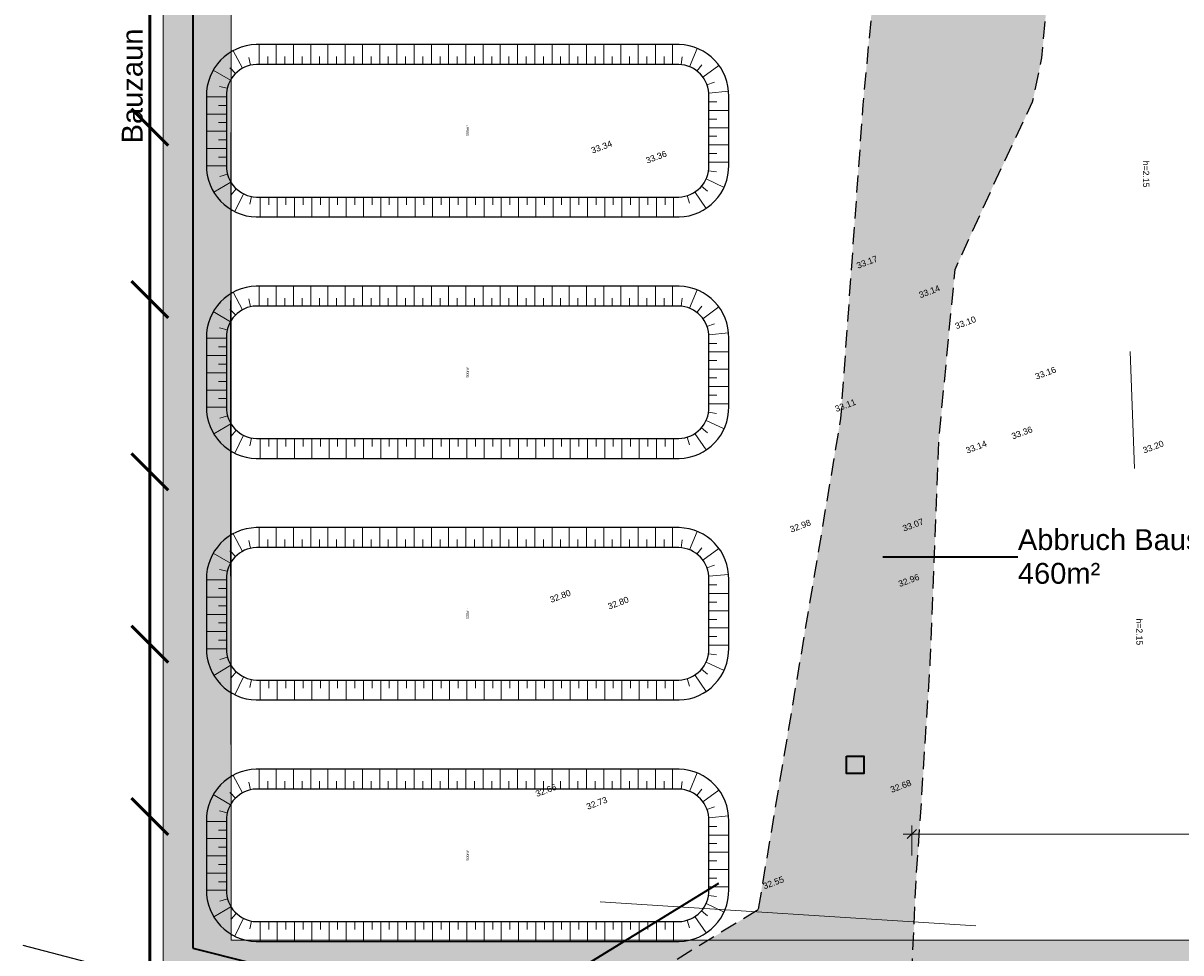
# Model space of a CAD drawing. Header units: metres. Extents: x -5203299 to 2078834, y 245743 to 5816291.
# Tile 64 of 256: x 366313 to 366380, y 5814097 to 5814150. Entities that reach past the tile are written whole.
import ezdxf

# ---------------------------------------------------------------- set-up
doc = ezdxf.new("R2010")
doc.units = ezdxf.units.M
doc.header["$LTSCALE"] = 0.5
doc.header["$PDMODE"] = 1
doc.header["$PDSIZE"] = -2
doc.linetypes.add('9201', pattern=[3, 2, -1])
doc.linetypes.add('Linienart-Gestrichelt mit Abstand', pattern=[6, 4, -2])
doc.layers.get('0').update_dxf_attribs({"lineweight": 25})
for name, color, linetype, lineweight, true_color in [('01_CS-570-Pflanzung_Kunstrasen', 1, 'Continuous', 9, 0xff0000), ('0_Schulgrundstuecksflaeche', 1, 'Continuous', 25, 0xff0000), ('30 -34 Innenwände- 4 Türen_Fenster', 7, 'Continuous', 15, 0x9955ff), ('30 -35 Decken- 1 Konstruktion-Träger- Stahlbeton', 7, 'Continuous', 13, 0x33aa00), ('70 -76 Bemaßung- 2 Allgemein', 7, 'Continuous', 5, 0x6666cc), ('99.04_Ausf Ketziner Str-S-Beschriftung-Straßenbegrenzungslinie', 4, 'Continuous', 25, 0x00ffff)]:
    doc.layers.add(name, color=color, linetype=linetype, lineweight=lineweight, true_color=true_color)
for name, color, linetype, lineweight in [('30 -39 Baustelle- Fläche', 7, 'Continuous', 15), ('99.02_Vermesserplan-Höhe EIF', 7, 'Continuous', 18), ('99.02_Vermesserplan-Höhe SWP', 7, 'Continuous', 18), ('99.02_Vermesserplan-Höhenpunkt Böschung', 7, 'Continuous', 18), ('99.02_Vermesserplan-Linie Tor', 7, 'Continuous', 18), ('99.02_Vermesserplan-Linie Zaun', 7, 'Continuous', 18), ('Bemaßung', 7, 'Continuous', 5), ('CS_Baustelleneinrichtung-Erdmieten', 7, 'Continuous', 9), ('Keine', 7, 'Continuous', 9), ('LA-Sport-marks', 255, 'Continuous', 100)]:
    doc.layers.add(name, color=color, linetype=linetype, lineweight=lineweight)
doc.styles.add('Arial', font='arial.ttf')
doc.dimstyles.new('k+k 1_50', dxfattribs={"dimtxt": 0.906198, "dimasz": 0.5302, "dimexe": 0.5, "dimexo": 1.5, "dimgap": 0.1, "dimtad": 1, "dimdec": 3, "dimtxsty": 'Arial', "dimblk": 'VW_SLASH', "dimblk1": 'VW_SLASH', "dimblk2": 'VW_SLASH', "dimcen": 0, "dimdle": 0.5, "dimadec": 3, "dimazin": 0, "dimtfac": 0.75, "dimtdec": 3, "dimtix": 1, "dimtmove": 0, "dimatfit": 0, "dimldrblk": 'VW_SLASH-1', "dimfxl": 1.25, "dimfxlon": 1, "dimfrac": 2, "dimtolj": 1, "dimarcsym": 0})

# ---------------------------------------------------------------- blocks, each defined once
blk = doc.blocks.new('Gruppe-64')
at = {"layer": 'LA-Sport-marks', "color": 255, "lineweight": 35}
for p, q in [((366369.893, 5814155.348), (366369.893, 5814097.348)), ((366339.393, 5814144.098), (366324.893, 5814144.098)), ((366324.893, 5814144.098), (366324.893, 5814108.598)), ((366339.393, 5814144.098), (366339.393, 5814108.598)), ((366329.693, 5814118.348), (366324.893, 5814118.348)), ((366339.393, 5814108.598), (366324.893, 5814108.598))]:
    blk.add_line(p, q, dxfattribs=at)
at = {"layer": 'LA-Sport-marks', "color": 255, "lineweight": 35, "flags": 128}
blk.add_lwpolyline([(366324.893, 5814118.348), (366324.893, 5814134.348), (366329.693, 5814134.348), (366329.693, 5814118.348)], dxfattribs=at)
blk.add_lwpolyline([(366369.893, 5814118.287, -0.414214), (366361.833, 5814126.348, -0.414214), (366369.893, 5814134.408, -0.414214), (366377.954, 5814126.348, -0.414214)], format="xyb", close=True, dxfattribs=at)
at = {"layer": 'LA-Sport-marks', "color": 255, "lineweight": 35}
blk.add_arc((366334.523, 5814126.348), 7.955, 307.74818, 52.25179, dxfattribs=at)
blk = doc.blocks.new('_25-01-10_187 KRA_CS_LP4_Außenanlagenplan (3D)')
at = {"layer": '01_CS-570-Pflanzung_Kunstrasen', "linetype": 'Continuous', "lineweight": 0}
blk.add_hatch(color=1, dxfattribs=at).paths.add_polyline_path([(366320.943, 5814095.398), (366418.843, 5814095.398), (366418.843, 5814157.298), (366320.943, 5814157.298)])
at = {"layer": '01_CS-570-Pflanzung_Kunstrasen', "lineweight": 9, "flags": 128}
blk.add_lwpolyline([(366320.943, 5814095.398), (366418.843, 5814095.398), (366418.843, 5814157.298), (366320.943, 5814157.298)], close=True, dxfattribs=at)
at = {"layer": 'LA-Sport-marks'}
blk.add_blockref('Gruppe-64', (0, 0), dxfattribs=at)
at = {"color": 255, "lineweight": 9}
blk.add_wipeout([(366324.893, 5814155.228), (366414.893, 5814155.228), (366414.893, 5814097.228), (366324.893, 5814097.228)], dxfattribs=at).dxf.layer = 'LA-Sport-marks'
at = {"layer": '0_Schulgrundstuecksflaeche', "lineweight": 9, "flags": 128}
blk.add_lwpolyline([(366598.843, 5814070.999), (366596.911, 5814066.335), (366595.234, 5814062.438), (366593.033, 5814057.519), (366590.86, 5814052.857), (366590.234, 5814051.548), (366588.437, 5814047.868, -0.121867), (366587.816, 5814047.135), (366568.596, 5814033.252, 0.234343), (366561.989, 5814023.827, -0.138275), (366542.762, 5814024.387), (366529.269, 5814028.771), (366494.275, 5814040.201), (366444.38, 5814056.411), (366383.121, 5814077.087), (366343.306, 5814088.967), (366320.947, 5814094.628), (366320.17, 5814095.406), (366320.17, 5814161.505), (366324.404, 5814205.859), (366325.337, 5814205.858), (366395.049, 5814205.858), (366598.78, 5814205.858), (366598.81, 5814142.548)], format="xyb", close=True, dxfattribs=at)
at = {"layer": 'LA-Sport-marks', "lineweight": 9, "flags": 128}
blk.add_lwpolyline([(366324.893, 5814155.228), (366414.893, 5814155.228), (366414.893, 5814097.228), (366324.893, 5814097.228)], close=True, dxfattribs=at)
blk = doc.blocks.new('_23-07-06_Massenplan_TB_Weiterführende Schule (3D)')
at = {"layer": '99.02_Vermesserplan-Höhenpunkt Böschung', "color": 255, "linetype": 'Continuous', "lineweight": 5, "transparency": 33554687}
for p in [(-252.007, -99.595, 32.36), (-226.888, -108.365, 32.538)]:
    blk.add_point(p, dxfattribs=at)
at = {"layer": '99.02_Vermesserplan-Linie Tor', "color": 7, "linetype": 'Continuous', "lineweight": 18}
blk.add_line((-215.739, -74.306), (-215.49, -81.1), dxfattribs=at)
at = {"layer": '99.02_Vermesserplan-Linie Zaun', "color": 7, "linetype": 'Continuous', "lineweight": 18}
blk.add_line((-224.691, -107.63), (-246.487, -106.246), dxfattribs=at)
at = {"layer": '99.04_Ausf Ketziner Str-S-Beschriftung-Straßenbegrenzungslinie', "flags": 128}
blk.add_lwpolyline([(6.088, -133.254, -0.019997), (-4.979, -157.95), (-26.234, -173.302), (-26.234, -173.302, 0.18691), (-31.151, -180.876), (-31.151, -180.876), (-31.15, -180.876), (-31.15, -180.876, -0.084744), (-42.837, -181.796), (-42.837, -181.796), (-42.837, -181.796, -0.056547), (-52.799, -179.74), (-52.799, -179.74), (-172.362, -140.581), (-218.888, -125.343, 0.015174), (-236.818, -120.067), (-243.327, -118.365), (-279.978, -108.779), (-279.981, -108.778)], format="xyb", dxfattribs=at)
at = {"layer": '99.02_Vermesserplan-Höhe EIF', "color": 7, "char_height": 0.36, "attachment_point": 3, "rotation": 270.27328, "line_spacing_factor": 0.251004, "style": 'Arial'}
for insert in [(-214.63, -64.798), (-215.015, -91.356)]:
    blk.add_mtext('h=2.15', dxfattribs=dict(at, insert=insert))
at = {"layer": '99.02_Vermesserplan-Höhe SWP', "color": 7, "char_height": 0.36, "rotation": 20.70021, "line_spacing_factor": 0.251004, "style": 'Arial'}
for s, insert, attachment_point in [('33.34', (-247.003, -62.672), 4), ('33.36', (-243.83, -63.254), 4), ('33.17', (-231.66, -69.179), 1), ('33.14', (-226.798, -70.614), 6), ('33.10', (-224.705, -72.417), 6), ('33.16', (-220.123, -75.172), 3), ('33.11', (-232.919, -77.494), 1), ('33.36', (-222.669, -79.082), 1), ('33.14', (-224.736, -79.686), 2), ('33.20', (-214.986, -80.073), 4), ('33.07', (-227.748, -84.156), 6), ('32.98', (-235.531, -84.489), 1), ('32.96', (-228.056, -87.204), 3), ('32.80', (-249.398, -88.736), 4), ('32.80', (-246.1, -88.957), 1), ('32.66', (-250.293, -99.833), 1), ('32.68', (-228.457, -99.314), 6), ('32.73', (-247.34, -100.573), 1), ('32.55', (-237.028, -105.359), 4)]:
    blk.add_mtext(s, dxfattribs=dict(at, insert=insert, attachment_point=attachment_point))
blk = doc.blocks.new('Gruppe-910')
at = {"layer": '30 -39 Baustelle- Fläche', "color": 171, "linetype": 'Continuous', "lineweight": 35, "true_color": 0x7f7fff, "flags": 128}
for points in [[(-219.136, 50.542), (-265.888, 50.542), (-265.899, 0.032), (-270.134, -44.322), (-270.134, -108.936)], [(-270.134, -108.936), (-253.443, -113.14), (-248.332, -110.524), (-239.609, -105.171)]]:
    blk.add_lwpolyline(points, dxfattribs=at)
blk = doc.blocks.new('Gruppe-911')
at = {"layer": '30 -39 Baustelle- Fläche', "linetype": 'Continuous', "lineweight": 0, "transparency": 33554465}
blk.add_hatch(color=255, dxfattribs=at).paths.add_polyline_path([(-237.332, -106.707), (-243.574, -110.538), (-228.405, -110.538), (-228.183, -105.362), (-227.852, -100.506), (-227.341, -92.379), (-226.818, -79.231), (-225.896, -69.556), (-223.639, -64.604), (-221.397, -59.836), (-220.866, -57.274), (-220.418, -52.475), (-230.543, -52.477), (-231.249, -59.998), (-232.541, -78.209)])
at = {"layer": '30 -39 Baustelle- Fläche', "color": 160, "linetype": '9201', "lineweight": 25, "transparency": 33554508, "flags": 128}
blk.add_lwpolyline([(-237.332, -106.707), (-243.574, -110.538), (-228.405, -110.538), (-228.183, -105.362), (-227.852, -100.506), (-227.341, -92.379), (-226.818, -79.231), (-225.896, -69.556), (-223.639, -64.604), (-221.397, -59.836), (-220.866, -57.274), (-220.418, -52.475), (-230.543, -52.477), (-231.249, -59.998), (-232.541, -78.209)], close=True, dxfattribs=at)
blk = doc.blocks.new('*U1180')
at = {"layer": '30 -39 Baustelle- Fläche', "color": 30, "linetype": 'Continuous', "lineweight": 50, "true_color": 0xff7f00, "transparency": 33554687, "flags": 128}
blk.add_lwpolyline([(-62.405, -177.181), (-63.434, -176.846), (-98.431, -165.444), (-148.321, -149.219), (-208.785, -128.777), (-229.327, -122.649), (-229.146, -120.35), (-217.834, -120.35), (-217.918, -110.538), (-243.574, -110.538), (-247.106, -112.705), (-253.025, -115.735), (-271.856, -111.08), (-272.634, -110.302), (-272.634, -44.203), (-268.286, 0.228), (-267.364, 0.228), (-192.626, 0.228), (-192.626, 16.549), (-14.717, 16.573)], dxfattribs=at)
at = {"layer": 'Keine', "color": 30, "linetype": 'Continuous', "lineweight": 50, "true_color": 0xff7f00, "transparency": 33554687}
for p, q in [((-271.573, -62.354), (-273.694, -60.233)), ((-271.573, -72.354), (-273.694, -70.233)), ((-271.573, -82.354), (-273.694, -80.233)), ((-271.573, -92.354), (-273.694, -90.233)), ((-271.573, -102.354), (-273.694, -100.233))]:
    blk.add_line(p, q, dxfattribs=at)
blk = doc.blocks.new('Gruppe-1031')
at = {"layer": 'Keine', "color": 253, "linetype": 'Continuous', "lineweight": 9, "transparency": 33554585}
for p, q in [((-267.252, -57.882), (-267.8, -56.866)), ((-266.289, -57.661), (-266.289, -56.506)), ((-265.289, -57.661), (-265.289, -56.506)), ((-264.289, -57.661), (-264.289, -56.506)), ((-263.289, -57.661), (-263.289, -56.506)), ((-262.289, -57.661), (-262.289, -56.506)), ((-261.289, -57.661), (-261.289, -56.506)), ((-260.289, -57.661), (-260.289, -56.506)), ((-259.289, -57.661), (-259.289, -56.506)), ((-258.289, -57.661), (-258.289, -56.506)), ((-257.289, -57.661), (-257.289, -56.506)), ((-256.289, -57.661), (-256.289, -56.506)), ((-255.289, -57.661), (-255.289, -56.506)), ((-254.289, -57.661), (-254.289, -56.506)), ((-253.289, -57.661), (-253.289, -56.506)), ((-252.289, -57.661), (-252.289, -56.506)), ((-251.289, -57.661), (-251.289, -56.506)), ((-250.289, -57.661), (-250.289, -56.506)), ((-249.289, -57.661), (-249.289, -56.506)), ((-248.289, -57.661), (-248.289, -56.506)), ((-247.289, -57.661), (-247.289, -56.506)), ((-246.289, -57.661), (-246.289, -56.506)), ((-245.289, -57.661), (-245.289, -56.506)), ((-244.289, -57.661), (-244.289, -56.506)), ((-243.289, -57.661), (-243.289, -56.506)), ((-242.289, -57.661), (-242.289, -56.506)), ((-241.307, -57.793), (-240.861, -56.728)), ((-266.786, -57.705), (-266.878, -57.252)), ((-265.789, -57.661), (-265.789, -57.199)), ((-264.789, -57.661), (-264.789, -57.199)), ((-263.789, -57.661), (-263.789, -57.199)), ((-262.789, -57.661), (-262.789, -57.199)), ((-261.789, -57.661), (-261.789, -57.199)), ((-260.789, -57.661), (-260.789, -57.199)), ((-259.789, -57.661), (-259.789, -57.199)), ((-258.789, -57.661), (-258.789, -57.199)), ((-257.789, -57.661), (-257.789, -57.199)), ((-256.789, -57.661), (-256.789, -57.199)), ((-255.789, -57.661), (-255.789, -57.199)), ((-254.789, -57.661), (-254.789, -57.199)), ((-253.789, -57.661), (-253.789, -57.199)), ((-252.789, -57.661), (-252.789, -57.199)), ((-251.789, -57.661), (-251.789, -57.199)), ((-250.789, -57.661), (-250.789, -57.199)), ((-249.789, -57.661), (-249.789, -57.199)), ((-248.789, -57.661), (-248.789, -57.199)), ((-247.789, -57.661), (-247.789, -57.199)), ((-246.789, -57.661), (-246.789, -57.199)), ((-245.789, -57.661), (-245.789, -57.199)), ((-244.789, -57.661), (-244.789, -57.199)), ((-243.789, -57.661), (-243.789, -57.199)), ((-242.789, -57.661), (-242.789, -57.199)), ((-241.79, -57.671), (-241.743, -57.212)), ((-240.875, -58.042), (-240.599, -57.672)), ((-240.529, -58.401), (-239.6, -57.716)), ((-267.954, -58.576), (-268.946, -57.985)), ((-267.652, -58.18), (-267.979, -57.854)), ((-268.136, -59.04), (-268.584, -58.929)), ((-240.295, -58.84), (-239.86, -58.686)), ((-268.185, -59.536), (-269.34, -59.536)), ((-240.19, -59.328), (-239.04, -59.217)), ((-268.185, -60.036), (-268.647, -60.036)), ((-240.185, -59.827), (-239.724, -59.827)), ((-240.185, -60.327), (-239.031, -60.327)), ((-268.185, -60.536), (-269.34, -60.536)), ((-268.185, -61.036), (-268.647, -61.036)), ((-240.185, -60.827), (-239.724, -60.827)), ((-268.185, -61.536), (-269.34, -61.536)), ((-240.185, -61.327), (-239.031, -61.327)), ((-268.185, -62.036), (-268.647, -62.036)), ((-240.185, -61.827), (-239.724, -61.827)), ((-240.185, -62.327), (-239.031, -62.327)), ((-268.185, -62.536), (-269.34, -62.536)), ((-268.185, -63.036), (-268.647, -63.036)), ((-240.185, -62.827), (-239.724, -62.827)), ((-268.185, -63.536), (-269.34, -63.533)), ((-240.185, -63.327), (-239.031, -63.327)), ((-267.924, -64.488), (-268.916, -65.078)), ((-268.122, -64.03), (-268.564, -64.163)), ((-240.349, -64.304), (-239.304, -64.795)), ((-240.206, -63.826), (-239.749, -63.893)), ((-267.609, -64.873), (-267.92, -65.215)), ((-267.2, -65.158), (-267.697, -66.2)), ((-240.991, -65.053), (-240.346, -66.011)), ((-240.617, -64.724), (-240.259, -65.016)), ((-266.728, -65.319), (-266.82, -65.772)), ((-266.23, -65.351), (-266.23, -66.506)), ((-265.73, -65.352), (-265.73, -65.813)), ((-265.23, -65.352), (-265.23, -66.506)), ((-264.73, -65.352), (-264.73, -65.813)), ((-264.23, -65.352), (-264.23, -66.506)), ((-263.73, -65.352), (-263.73, -65.813)), ((-263.23, -65.352), (-263.23, -66.506)), ((-262.73, -65.352), (-262.73, -65.813)), ((-262.23, -65.352), (-262.23, -66.506)), ((-261.73, -65.352), (-261.73, -65.813)), ((-261.23, -65.352), (-261.23, -66.506)), ((-260.73, -65.352), (-260.73, -65.813)), ((-260.23, -65.352), (-260.23, -66.506)), ((-259.73, -65.352), (-259.73, -65.813)), ((-259.23, -65.352), (-259.23, -66.506)), ((-258.73, -65.352), (-258.73, -65.813)), ((-258.23, -65.352), (-258.23, -66.506)), ((-257.73, -65.352), (-257.73, -65.813)), ((-257.23, -65.352), (-257.23, -66.506)), ((-256.73, -65.352), (-256.73, -65.813)), ((-256.23, -65.352), (-256.23, -66.506)), ((-255.73, -65.352), (-255.73, -65.813)), ((-255.23, -65.352), (-255.23, -66.506)), ((-254.73, -65.352), (-254.73, -65.813)), ((-254.23, -65.352), (-254.23, -66.506)), ((-253.73, -65.352), (-253.73, -65.813)), ((-253.23, -65.352), (-253.23, -66.506)), ((-252.73, -65.352), (-252.73, -65.813)), ((-252.23, -65.352), (-252.23, -66.506)), ((-251.73, -65.352), (-251.73, -65.813)), ((-251.23, -65.352), (-251.23, -66.506)), ((-250.73, -65.352), (-250.73, -65.813)), ((-250.23, -65.352), (-250.23, -66.506)), ((-249.73, -65.352), (-249.73, -65.813)), ((-249.23, -65.352), (-249.23, -66.506)), ((-248.73, -65.352), (-248.73, -65.813)), ((-248.23, -65.352), (-248.23, -66.506)), ((-247.73, -65.352), (-247.73, -65.813)), ((-247.23, -65.352), (-247.23, -66.506)), ((-246.73, -65.352), (-246.73, -65.813)), ((-246.23, -65.352), (-246.23, -66.506)), ((-245.73, -65.352), (-245.73, -65.813)), ((-245.23, -65.352), (-245.23, -66.506)), ((-244.73, -65.352), (-244.73, -65.813)), ((-244.23, -65.352), (-244.23, -66.506)), ((-243.73, -65.352), (-243.73, -65.813)), ((-243.23, -65.352), (-243.23, -66.506)), ((-242.73, -65.352), (-242.73, -65.813)), ((-242.23, -65.352), (-242.23, -66.506)), ((-241.441, -65.268), (-241.305, -65.71))]:
    blk.add_line(p, q, dxfattribs=at)
blk = doc.blocks.new('Gruppe-1032')
at = {"layer": 'CS_Baustelleneinrichtung-Erdmieten', "color": 253, "linetype": 'Continuous', "lineweight": 25, "flags": 128}
for points in [[(-241.918, -66.506, 0.413867), (-239.031, -63.493), (-239.031, -59.52, 0.413867), (-241.918, -56.506), (-266.453, -56.506, 0.413867), (-269.34, -59.52), (-269.34, -63.493, 0.413867), (-266.453, -66.506)], [(-241.932, -65.352, 0.413769), (-240.185, -63.506), (-240.185, -59.506, 0.41377), (-241.932, -57.661), (-266.439, -57.661, 0.413769), (-268.185, -59.506), (-268.185, -63.506, 0.41377), (-266.439, -65.351)]]:
    blk.add_lwpolyline(points, format="xyb", close=True, dxfattribs=at)
at = {"layer": 'Keine', "color": 253, "transparency": 33554585}
blk.add_blockref('Gruppe-1031', (0, 0), dxfattribs=at)
at = {"layer": '70 -76 Bemaßung- 2 Allgemein', "color": 253, "insert": (-254.266, -61.808), "char_height": 0.151, "attachment_point": 1, "rotation": 90, "line_spacing_factor": 0.970891, "style": 'Arial'}
blk.add_mtext('500m³', dxfattribs=at)
blk = doc.blocks.new('Gruppe-1033')
at = {"layer": 'Keine', "color": 253, "linetype": 'Continuous', "lineweight": 9, "transparency": 33554585}
for p, q in [((-266.289, -71.675), (-266.289, -70.521)), ((-265.289, -71.675), (-265.289, -70.521)), ((-264.289, -71.675), (-264.289, -70.521)), ((-263.289, -71.675), (-263.289, -70.521)), ((-262.289, -71.675), (-262.289, -70.521)), ((-261.289, -71.675), (-261.289, -70.521)), ((-260.289, -71.675), (-260.289, -70.521)), ((-259.289, -71.675), (-259.289, -70.521)), ((-258.289, -71.675), (-258.289, -70.521)), ((-257.289, -71.675), (-257.289, -70.521)), ((-256.289, -71.675), (-256.289, -70.521)), ((-255.289, -71.675), (-255.289, -70.521)), ((-254.289, -71.675), (-254.289, -70.521)), ((-253.289, -71.675), (-253.289, -70.521)), ((-252.289, -71.675), (-252.289, -70.521)), ((-251.289, -71.675), (-251.289, -70.521)), ((-250.289, -71.675), (-250.289, -70.521)), ((-249.289, -71.675), (-249.289, -70.521)), ((-248.289, -71.675), (-248.289, -70.521)), ((-247.289, -71.675), (-247.289, -70.521)), ((-246.289, -71.675), (-246.289, -70.521)), ((-245.289, -71.675), (-245.289, -70.521)), ((-244.289, -71.675), (-244.289, -70.521)), ((-243.289, -71.675), (-243.289, -70.521)), ((-242.289, -71.675), (-242.289, -70.521)), ((-267.252, -71.896), (-267.8, -70.88)), ((-265.789, -71.675), (-265.789, -71.213)), ((-264.789, -71.675), (-264.789, -71.213)), ((-263.789, -71.675), (-263.789, -71.213)), ((-262.789, -71.675), (-262.789, -71.213)), ((-261.789, -71.675), (-261.789, -71.213)), ((-260.789, -71.675), (-260.789, -71.213)), ((-259.789, -71.675), (-259.789, -71.213)), ((-258.789, -71.675), (-258.789, -71.213)), ((-257.789, -71.675), (-257.789, -71.213)), ((-256.789, -71.675), (-256.789, -71.213)), ((-255.789, -71.675), (-255.789, -71.213)), ((-254.789, -71.675), (-254.789, -71.213)), ((-253.789, -71.675), (-253.789, -71.213)), ((-252.789, -71.675), (-252.789, -71.213)), ((-251.789, -71.675), (-251.789, -71.213)), ((-250.789, -71.675), (-250.789, -71.213)), ((-249.789, -71.675), (-249.789, -71.214)), ((-248.789, -71.675), (-248.789, -71.214)), ((-247.789, -71.675), (-247.789, -71.214)), ((-246.789, -71.675), (-246.789, -71.214)), ((-245.789, -71.675), (-245.789, -71.214)), ((-244.789, -71.675), (-244.789, -71.214)), ((-243.789, -71.675), (-243.789, -71.214)), ((-242.789, -71.675), (-242.789, -71.214)), ((-241.307, -71.807), (-240.861, -70.742)), ((-267.652, -72.194), (-267.979, -71.869)), ((-266.786, -71.719), (-266.878, -71.267)), ((-241.79, -71.686), (-241.743, -71.226)), ((-240.875, -72.056), (-240.599, -71.686)), ((-240.529, -72.415), (-239.6, -71.73)), ((-267.954, -72.59), (-268.946, -71.999)), ((-268.136, -73.054), (-268.584, -72.943)), ((-240.295, -72.855), (-239.86, -72.7)), ((-268.185, -73.55), (-269.34, -73.55)), ((-240.19, -73.342), (-239.04, -73.232)), ((-240.185, -73.842), (-239.724, -73.842)), ((-268.185, -74.55), (-269.34, -74.55)), ((-268.185, -74.05), (-268.647, -74.05)), ((-240.185, -74.342), (-239.031, -74.342)), ((-268.185, -75.05), (-268.647, -75.05)), ((-240.185, -74.842), (-239.724, -74.842)), ((-268.185, -75.55), (-269.34, -75.55)), ((-240.185, -75.342), (-239.031, -75.342)), ((-240.185, -75.842), (-239.724, -75.842)), ((-268.185, -76.55), (-269.34, -76.55)), ((-268.185, -76.05), (-268.647, -76.05)), ((-240.185, -76.342), (-239.031, -76.342)), ((-268.185, -77.05), (-268.647, -77.05)), ((-240.185, -76.842), (-239.724, -76.842)), ((-268.185, -77.55), (-269.34, -77.548)), ((-240.206, -77.841), (-239.749, -77.907)), ((-240.185, -77.342), (-239.031, -77.342)), ((-267.924, -78.502), (-268.916, -79.093)), ((-268.122, -78.045), (-268.564, -78.177)), ((-240.349, -78.318), (-239.304, -78.809)), ((-267.609, -78.888), (-267.92, -79.229)), ((-267.2, -79.173), (-267.697, -80.215)), ((-240.991, -79.068), (-240.346, -80.026)), ((-240.617, -78.738), (-240.259, -79.03)), ((-266.728, -79.334), (-266.82, -79.786)), ((-266.23, -79.366), (-266.23, -80.521)), ((-265.73, -79.366), (-265.73, -79.828)), ((-265.23, -79.366), (-265.23, -80.521)), ((-264.73, -79.366), (-264.73, -79.828)), ((-264.23, -79.366), (-264.23, -80.521)), ((-263.73, -79.366), (-263.73, -79.828)), ((-263.23, -79.366), (-263.23, -80.521)), ((-262.73, -79.366), (-262.73, -79.828)), ((-262.23, -79.366), (-262.23, -80.521)), ((-261.73, -79.366), (-261.73, -79.828)), ((-261.23, -79.366), (-261.23, -80.521)), ((-260.73, -79.366), (-260.73, -79.828)), ((-260.23, -79.366), (-260.23, -80.521)), ((-259.73, -79.366), (-259.73, -79.828)), ((-259.23, -79.366), (-259.23, -80.521)), ((-258.73, -79.366), (-258.73, -79.828)), ((-258.23, -79.366), (-258.23, -80.521)), ((-257.73, -79.366), (-257.73, -79.828)), ((-257.23, -79.366), (-257.23, -80.521)), ((-256.73, -79.366), (-256.73, -79.828)), ((-256.23, -79.366), (-256.23, -80.521)), ((-255.73, -79.366), (-255.73, -79.828)), ((-255.23, -79.366), (-255.23, -80.521)), ((-254.73, -79.366), (-254.73, -79.828)), ((-254.23, -79.366), (-254.23, -80.521)), ((-253.73, -79.366), (-253.73, -79.828)), ((-253.23, -79.366), (-253.23, -80.521)), ((-252.73, -79.366), (-252.73, -79.828)), ((-252.23, -79.366), (-252.23, -80.521)), ((-251.73, -79.366), (-251.73, -79.828)), ((-251.23, -79.366), (-251.23, -80.521)), ((-250.73, -79.366), (-250.73, -79.828)), ((-250.23, -79.366), (-250.23, -80.521)), ((-249.73, -79.366), (-249.73, -79.828)), ((-249.23, -79.366), (-249.23, -80.521)), ((-248.73, -79.366), (-248.73, -79.828)), ((-248.23, -79.366), (-248.23, -80.521)), ((-247.73, -79.366), (-247.73, -79.828)), ((-247.23, -79.366), (-247.23, -80.521)), ((-246.73, -79.366), (-246.73, -79.828)), ((-246.23, -79.366), (-246.23, -80.521)), ((-245.73, -79.366), (-245.73, -79.828)), ((-245.23, -79.366), (-245.23, -80.521)), ((-244.73, -79.366), (-244.73, -79.828)), ((-244.23, -79.366), (-244.23, -80.521)), ((-243.73, -79.366), (-243.73, -79.828)), ((-243.23, -79.366), (-243.23, -80.521)), ((-242.73, -79.366), (-242.73, -79.828)), ((-242.23, -79.366), (-242.23, -80.521)), ((-241.441, -79.283), (-241.305, -79.724))]:
    blk.add_line(p, q, dxfattribs=at)
blk = doc.blocks.new('Gruppe-1034')
at = {"layer": 'CS_Baustelleneinrichtung-Erdmieten', "color": 253, "linetype": 'Continuous', "lineweight": 25, "flags": 128}
for points in [[(-241.918, -80.521, 0.413867), (-239.031, -77.507), (-239.031, -73.534, 0.413867), (-241.918, -70.521), (-266.453, -70.521, 0.413867), (-269.34, -73.534), (-269.34, -77.507, 0.413867), (-266.453, -80.521)], [(-241.932, -79.366, 0.413769), (-240.185, -77.521), (-240.185, -73.521, 0.41377), (-241.932, -71.675), (-266.439, -71.675, 0.413769), (-268.185, -73.521), (-268.185, -77.521, 0.41377), (-266.439, -79.366)]]:
    blk.add_lwpolyline(points, format="xyb", close=True, dxfattribs=at)
at = {"layer": 'Keine', "color": 253, "transparency": 33554585}
blk.add_blockref('Gruppe-1033', (0, 0), dxfattribs=at)
at = {"layer": '70 -76 Bemaßung- 2 Allgemein', "color": 253, "insert": (-254.266, -75.823), "char_height": 0.151, "attachment_point": 1, "rotation": 90, "line_spacing_factor": 0.970891, "style": 'Arial'}
blk.add_mtext('500m³', dxfattribs=at)
blk = doc.blocks.new('Gruppe-1035')
at = {"layer": 'Keine', "color": 253, "linetype": 'Continuous', "lineweight": 9, "transparency": 33554585}
for p, q in [((-266.289, -85.69), (-266.289, -84.535)), ((-265.289, -85.69), (-265.289, -84.535)), ((-264.289, -85.69), (-264.289, -84.535)), ((-263.289, -85.69), (-263.289, -84.535)), ((-262.289, -85.69), (-262.289, -84.535)), ((-261.289, -85.69), (-261.289, -84.535)), ((-260.289, -85.69), (-260.289, -84.535)), ((-259.289, -85.69), (-259.289, -84.535)), ((-258.289, -85.69), (-258.289, -84.535)), ((-257.289, -85.69), (-257.289, -84.535)), ((-256.289, -85.69), (-256.289, -84.535)), ((-255.289, -85.69), (-255.289, -84.535)), ((-254.289, -85.69), (-254.289, -84.535)), ((-253.289, -85.69), (-253.289, -84.535)), ((-252.289, -85.69), (-252.289, -84.535)), ((-251.289, -85.69), (-251.289, -84.535)), ((-250.289, -85.69), (-250.289, -84.535)), ((-249.289, -85.69), (-249.289, -84.535)), ((-248.289, -85.69), (-248.289, -84.535)), ((-247.289, -85.69), (-247.289, -84.535)), ((-246.289, -85.69), (-246.289, -84.535)), ((-245.289, -85.69), (-245.289, -84.535)), ((-244.289, -85.69), (-244.289, -84.535)), ((-243.289, -85.69), (-243.289, -84.535)), ((-242.289, -85.69), (-242.289, -84.535)), ((-267.252, -85.911), (-267.8, -84.894)), ((-266.786, -85.734), (-266.878, -85.281)), ((-265.789, -85.69), (-265.789, -85.228)), ((-264.789, -85.69), (-264.789, -85.228)), ((-263.789, -85.69), (-263.789, -85.228)), ((-262.789, -85.69), (-262.789, -85.228)), ((-261.789, -85.69), (-261.789, -85.228)), ((-260.789, -85.69), (-260.789, -85.228)), ((-259.789, -85.69), (-259.789, -85.228)), ((-258.789, -85.69), (-258.789, -85.228)), ((-257.789, -85.69), (-257.789, -85.228)), ((-256.789, -85.69), (-256.789, -85.228)), ((-255.789, -85.69), (-255.789, -85.228)), ((-254.789, -85.69), (-254.789, -85.228)), ((-253.789, -85.69), (-253.789, -85.228)), ((-252.789, -85.69), (-252.789, -85.228)), ((-251.789, -85.69), (-251.789, -85.228)), ((-250.789, -85.69), (-250.789, -85.228)), ((-249.789, -85.69), (-249.789, -85.228)), ((-248.789, -85.69), (-248.789, -85.228)), ((-247.789, -85.69), (-247.789, -85.228)), ((-246.789, -85.69), (-246.789, -85.228)), ((-245.789, -85.69), (-245.789, -85.228)), ((-244.789, -85.69), (-244.789, -85.228)), ((-243.789, -85.69), (-243.789, -85.228)), ((-242.789, -85.69), (-242.789, -85.228)), ((-241.79, -85.7), (-241.743, -85.241)), ((-241.307, -85.822), (-240.861, -84.757)), ((-267.652, -86.209), (-267.979, -85.883)), ((-240.875, -86.071), (-240.599, -85.701)), ((-240.529, -86.43), (-239.6, -85.745)), ((-267.954, -86.604), (-268.946, -86.014)), ((-268.136, -87.069), (-268.584, -86.957)), ((-240.295, -86.869), (-239.86, -86.715)), ((-240.19, -87.356), (-239.04, -87.246)), ((-268.185, -87.565), (-269.34, -87.565)), ((-240.185, -87.856), (-239.724, -87.856)), ((-268.185, -88.565), (-269.34, -88.565)), ((-268.185, -88.065), (-268.647, -88.065)), ((-240.185, -88.356), (-239.031, -88.356)), ((-268.185, -89.065), (-268.647, -89.065)), ((-240.185, -88.856), (-239.724, -88.856)), ((-268.185, -89.565), (-269.34, -89.565)), ((-240.185, -89.356), (-239.031, -89.356)), ((-240.185, -89.856), (-239.724, -89.856)), ((-268.185, -90.565), (-269.34, -90.565)), ((-268.185, -90.065), (-268.647, -90.065)), ((-240.185, -90.356), (-239.031, -90.356)), ((-268.185, -91.065), (-268.647, -91.065)), ((-240.185, -90.856), (-239.724, -90.856)), ((-240.185, -91.356), (-239.031, -91.356)), ((-268.185, -91.565), (-269.34, -91.562)), ((-240.206, -91.855), (-239.749, -91.922)), ((-267.924, -92.516), (-268.916, -93.107)), ((-268.122, -92.059), (-268.564, -92.192)), ((-240.349, -92.333), (-239.304, -92.823)), ((-267.609, -92.902), (-267.92, -93.244)), ((-267.2, -93.187), (-267.697, -94.229)), ((-266.728, -93.348), (-266.82, -93.801)), ((-266.23, -93.38), (-266.23, -94.535)), ((-265.73, -93.38), (-265.73, -93.842)), ((-265.23, -93.38), (-265.23, -94.535)), ((-264.73, -93.38), (-264.73, -93.842)), ((-264.23, -93.38), (-264.23, -94.535)), ((-263.73, -93.38), (-263.73, -93.842)), ((-263.23, -93.38), (-263.23, -94.535)), ((-262.73, -93.38), (-262.73, -93.842)), ((-262.23, -93.38), (-262.23, -94.535)), ((-261.73, -93.38), (-261.73, -93.842)), ((-261.23, -93.38), (-261.23, -94.535)), ((-260.73, -93.38), (-260.73, -93.842)), ((-260.23, -93.38), (-260.23, -94.535)), ((-259.73, -93.38), (-259.73, -93.842)), ((-259.23, -93.38), (-259.23, -94.535)), ((-258.73, -93.38), (-258.73, -93.842)), ((-258.23, -93.38), (-258.23, -94.535)), ((-257.73, -93.38), (-257.73, -93.842)), ((-257.23, -93.38), (-257.23, -94.535)), ((-256.73, -93.38), (-256.73, -93.842)), ((-256.23, -93.38), (-256.23, -94.535)), ((-255.73, -93.38), (-255.73, -93.842)), ((-255.23, -93.38), (-255.23, -94.535)), ((-254.73, -93.38), (-254.73, -93.842)), ((-254.23, -93.38), (-254.23, -94.535)), ((-253.73, -93.38), (-253.73, -93.842)), ((-253.23, -93.38), (-253.23, -94.535)), ((-252.73, -93.38), (-252.73, -93.842)), ((-252.23, -93.38), (-252.23, -94.535)), ((-251.73, -93.38), (-251.73, -93.842)), ((-251.23, -93.38), (-251.23, -94.535)), ((-250.73, -93.38), (-250.73, -93.842)), ((-250.23, -93.38), (-250.23, -94.535)), ((-249.73, -93.38), (-249.73, -93.842)), ((-249.23, -93.38), (-249.23, -94.535)), ((-248.73, -93.38), (-248.73, -93.842)), ((-248.23, -93.38), (-248.23, -94.535)), ((-247.73, -93.38), (-247.73, -93.842)), ((-247.23, -93.38), (-247.23, -94.535)), ((-246.73, -93.38), (-246.73, -93.842)), ((-246.23, -93.38), (-246.23, -94.535)), ((-245.73, -93.38), (-245.73, -93.842)), ((-245.23, -93.38), (-245.23, -94.535)), ((-244.73, -93.38), (-244.73, -93.842)), ((-244.23, -93.38), (-244.23, -94.535)), ((-243.73, -93.38), (-243.73, -93.842)), ((-243.23, -93.38), (-243.23, -94.535)), ((-242.73, -93.38), (-242.73, -93.842)), ((-242.23, -93.38), (-242.23, -94.535)), ((-241.441, -93.297), (-241.305, -93.738)), ((-240.991, -93.082), (-240.346, -94.04)), ((-240.617, -92.753), (-240.259, -93.044))]:
    blk.add_line(p, q, dxfattribs=at)
blk = doc.blocks.new('Gruppe-1036')
at = {"layer": 'CS_Baustelleneinrichtung-Erdmieten', "color": 253, "linetype": 'Continuous', "lineweight": 25, "flags": 128}
for points in [[(-241.918, -94.535, 0.413867), (-239.031, -91.522), (-239.031, -87.549, 0.413867), (-241.918, -84.535), (-266.453, -84.535, 0.413867), (-269.34, -87.549), (-269.34, -91.521, 0.413867), (-266.453, -94.535)], [(-241.932, -93.38, 0.413769), (-240.185, -91.535), (-240.185, -87.535, 0.41377), (-241.932, -85.69), (-266.439, -85.69, 0.413769), (-268.185, -87.535), (-268.185, -91.535, 0.41377), (-266.439, -93.38)]]:
    blk.add_lwpolyline(points, format="xyb", close=True, dxfattribs=at)
at = {"layer": 'Keine', "color": 253, "transparency": 33554585}
blk.add_blockref('Gruppe-1035', (0, 0), dxfattribs=at)
at = {"layer": '70 -76 Bemaßung- 2 Allgemein', "color": 253, "insert": (-254.266, -89.837), "char_height": 0.151, "attachment_point": 1, "rotation": 90, "line_spacing_factor": 0.970891, "style": 'Arial'}
blk.add_mtext('500m³', dxfattribs=at)
blk = doc.blocks.new('Gruppe-1037')
at = {"layer": 'Keine', "color": 253, "linetype": 'Continuous', "lineweight": 9, "transparency": 33554585}
for p, q in [((-266.289, -99.704), (-266.289, -98.549)), ((-265.289, -99.704), (-265.289, -98.549)), ((-264.289, -99.704), (-264.289, -98.549)), ((-263.289, -99.704), (-263.289, -98.549)), ((-262.289, -99.704), (-262.289, -98.549)), ((-261.289, -99.704), (-261.289, -98.549)), ((-260.289, -99.704), (-260.289, -98.549)), ((-259.289, -99.704), (-259.289, -98.549)), ((-258.289, -99.704), (-258.289, -98.549)), ((-257.289, -99.704), (-257.289, -98.55)), ((-256.289, -99.704), (-256.289, -98.55)), ((-255.289, -99.704), (-255.289, -98.55)), ((-254.289, -99.704), (-254.289, -98.55)), ((-253.289, -99.704), (-253.289, -98.55)), ((-252.289, -99.704), (-252.289, -98.55)), ((-251.289, -99.704), (-251.289, -98.55)), ((-250.289, -99.704), (-250.289, -98.55)), ((-249.289, -99.704), (-249.289, -98.55)), ((-248.289, -99.704), (-248.289, -98.55)), ((-247.289, -99.704), (-247.289, -98.55)), ((-246.289, -99.704), (-246.289, -98.55)), ((-245.289, -99.704), (-245.289, -98.55)), ((-244.289, -99.704), (-244.289, -98.55)), ((-243.289, -99.704), (-243.289, -98.55)), ((-242.289, -99.704), (-242.289, -98.55)), ((-267.252, -99.925), (-267.8, -98.909)), ((-266.786, -99.748), (-266.878, -99.295)), ((-265.789, -99.704), (-265.789, -99.242)), ((-264.789, -99.704), (-264.789, -99.242)), ((-263.789, -99.704), (-263.789, -99.242)), ((-262.789, -99.704), (-262.789, -99.242)), ((-261.789, -99.704), (-261.789, -99.242)), ((-260.789, -99.704), (-260.789, -99.242)), ((-259.789, -99.704), (-259.789, -99.242)), ((-258.789, -99.704), (-258.789, -99.242)), ((-257.789, -99.704), (-257.789, -99.242)), ((-256.789, -99.704), (-256.789, -99.242)), ((-255.789, -99.704), (-255.789, -99.242)), ((-254.789, -99.704), (-254.789, -99.242)), ((-253.789, -99.704), (-253.789, -99.242)), ((-252.789, -99.704), (-252.789, -99.242)), ((-251.789, -99.704), (-251.789, -99.242)), ((-250.789, -99.704), (-250.789, -99.242)), ((-249.789, -99.704), (-249.789, -99.242)), ((-248.789, -99.704), (-248.789, -99.242)), ((-247.789, -99.704), (-247.789, -99.242)), ((-246.789, -99.704), (-246.789, -99.242)), ((-245.789, -99.704), (-245.789, -99.242)), ((-244.789, -99.704), (-244.789, -99.242)), ((-243.789, -99.704), (-243.789, -99.242)), ((-242.789, -99.704), (-242.789, -99.242)), ((-241.79, -99.714), (-241.743, -99.255)), ((-241.307, -99.836), (-240.861, -98.771)), ((-267.954, -100.619), (-268.946, -100.028)), ((-267.652, -100.223), (-267.979, -99.898)), ((-240.875, -100.085), (-240.599, -99.715)), ((-240.529, -100.444), (-239.6, -99.759)), ((-240.295, -100.884), (-239.86, -100.729)), ((-268.136, -101.083), (-268.584, -100.972)), ((-240.19, -101.371), (-239.04, -101.26)), ((-268.185, -101.579), (-269.34, -101.579)), ((-268.185, -102.079), (-268.647, -102.079)), ((-240.185, -101.871), (-239.724, -101.871)), ((-268.185, -102.579), (-269.34, -102.579)), ((-240.185, -102.371), (-239.031, -102.371)), ((-268.185, -103.079), (-268.647, -103.079)), ((-240.185, -102.871), (-239.724, -102.871)), ((-240.185, -103.371), (-239.031, -103.371)), ((-268.185, -103.579), (-269.34, -103.579)), ((-268.185, -104.079), (-268.647, -104.079)), ((-240.185, -103.871), (-239.724, -103.871)), ((-268.185, -104.579), (-269.34, -104.579)), ((-240.185, -104.371), (-239.031, -104.371)), ((-268.185, -105.079), (-268.647, -105.079)), ((-240.185, -104.871), (-239.724, -104.871)), ((-240.185, -105.371), (-239.031, -105.371)), ((-268.185, -105.579), (-269.34, -105.576)), ((-268.122, -106.073), (-268.564, -106.206)), ((-240.206, -105.87), (-239.749, -105.936)), ((-267.924, -106.531), (-268.916, -107.122)), ((-240.617, -106.767), (-240.259, -107.059)), ((-240.349, -106.347), (-239.304, -106.838)), ((-267.609, -106.917), (-267.92, -107.258)), ((-267.2, -107.202), (-267.697, -108.244)), ((-266.728, -107.363), (-266.82, -107.815)), ((-266.23, -107.395), (-266.23, -108.549)), ((-265.73, -107.395), (-265.73, -107.857)), ((-265.23, -107.395), (-265.23, -108.549)), ((-264.73, -107.395), (-264.73, -107.857)), ((-264.23, -107.395), (-264.23, -108.549)), ((-263.73, -107.395), (-263.73, -107.857)), ((-263.23, -107.395), (-263.23, -108.549)), ((-262.73, -107.395), (-262.73, -107.857)), ((-262.23, -107.395), (-262.23, -108.549)), ((-261.73, -107.395), (-261.73, -107.857)), ((-261.23, -107.395), (-261.23, -108.549)), ((-260.73, -107.395), (-260.73, -107.857)), ((-260.23, -107.395), (-260.23, -108.549)), ((-259.73, -107.395), (-259.73, -107.857)), ((-259.23, -107.395), (-259.23, -108.549)), ((-258.73, -107.395), (-258.73, -107.857)), ((-258.23, -107.395), (-258.23, -108.549)), ((-257.73, -107.395), (-257.73, -107.857)), ((-257.23, -107.395), (-257.23, -108.55)), ((-256.73, -107.395), (-256.73, -107.857)), ((-256.23, -107.395), (-256.23, -108.55)), ((-255.73, -107.395), (-255.73, -107.857)), ((-255.23, -107.395), (-255.23, -108.55)), ((-254.73, -107.395), (-254.73, -107.857)), ((-254.23, -107.395), (-254.23, -108.55)), ((-253.73, -107.395), (-253.73, -107.857)), ((-253.23, -107.395), (-253.23, -108.55)), ((-252.73, -107.395), (-252.73, -107.857)), ((-252.23, -107.395), (-252.23, -108.55)), ((-251.73, -107.395), (-251.73, -107.857)), ((-251.23, -107.395), (-251.23, -108.55)), ((-250.73, -107.395), (-250.73, -107.857)), ((-250.23, -107.395), (-250.23, -108.55)), ((-249.73, -107.395), (-249.73, -107.857)), ((-249.23, -107.395), (-249.23, -108.55)), ((-248.73, -107.395), (-248.73, -107.857)), ((-248.23, -107.395), (-248.23, -108.55)), ((-247.73, -107.395), (-247.73, -107.857)), ((-247.23, -107.395), (-247.23, -108.55)), ((-246.73, -107.395), (-246.73, -107.857)), ((-246.23, -107.395), (-246.23, -108.55)), ((-245.73, -107.395), (-245.73, -107.857)), ((-245.23, -107.395), (-245.23, -108.55)), ((-244.73, -107.395), (-244.73, -107.857)), ((-244.23, -107.395), (-244.23, -108.55)), ((-243.73, -107.395), (-243.73, -107.857)), ((-243.23, -107.395), (-243.23, -108.55)), ((-242.73, -107.395), (-242.73, -107.857)), ((-242.23, -107.395), (-242.23, -108.55)), ((-241.441, -107.311), (-241.305, -107.753)), ((-240.991, -107.097), (-240.346, -108.054))]:
    blk.add_line(p, q, dxfattribs=at)
blk = doc.blocks.new('Gruppe-1038')
at = {"layer": 'CS_Baustelleneinrichtung-Erdmieten', "color": 253, "linetype": 'Continuous', "lineweight": 25, "flags": 128}
for points in [[(-241.918, -108.55, 0.413867), (-239.031, -105.536), (-239.031, -101.563, 0.413867), (-241.918, -98.55), (-266.453, -98.549, 0.413867), (-269.34, -101.563), (-269.34, -105.536, 0.413867), (-266.453, -108.549)], [(-241.932, -107.395, 0.413769), (-240.185, -105.55), (-240.185, -101.55, 0.41377), (-241.932, -99.704), (-266.439, -99.704, 0.413769), (-268.185, -101.549), (-268.185, -105.549, 0.41377), (-266.439, -107.395)]]:
    blk.add_lwpolyline(points, format="xyb", close=True, dxfattribs=at)
at = {"layer": 'Keine', "color": 253, "transparency": 33554585}
blk.add_blockref('Gruppe-1037', (0, 0), dxfattribs=at)
at = {"layer": '70 -76 Bemaßung- 2 Allgemein', "color": 253, "insert": (-254.266, -103.852), "char_height": 0.151, "attachment_point": 1, "rotation": 90, "line_spacing_factor": 0.970891, "style": 'Arial'}
blk.add_mtext('500m³', dxfattribs=at)
blk = doc.blocks.new('Gruppe-1103')
at = {"layer": '30 -39 Baustelle- Fläche', "color": 253}
for name in ['Gruppe-1032', 'Gruppe-1034', 'Gruppe-1036', 'Gruppe-1038']:
    blk.add_blockref(name, (0, 0), dxfattribs=at)
blk = doc.blocks.new('VW_SLASH')
at = {"color": 0, "linetype": 'ByBlock', "lineweight": -2, "transparency": 16777216}
blk.add_line((0.94, 0), (-1, 0), dxfattribs=at)
at = {"color": 0, "lineweight": 20, "transparency": 16777216, "flags": 128}
blk.add_lwpolyline([(0.5, 0.5), (-0.5, -0.5)], dxfattribs=at)
blk = doc.blocks.new('*D1133')
at = {"layer": '70 -76 Bemaßung- 2 Allgemein', "color": 0, "lineweight": -2}
for p, q in [((-228.405, -103.562), (-228.405, -101.812)), ((-172.91, -103.562), (-172.91, -101.812)), ((-173.44, -102.312), (-227.875, -102.312))]:
    blk.add_line(p, q, dxfattribs=at)
at = {"layer": '70 -76 Bemaßung- 2 Allgemein', "color": 0, "lineweight": -2, "xscale": 0.5302001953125, "yscale": 0.5302001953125, "zscale": 0.5302001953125, "rotation": 180}
blk.add_blockref('VW_SLASH', (-228.405, -102.312), dxfattribs=at)
at = {"layer": '70 -76 Bemaßung- 2 Allgemein', "color": 0, "lineweight": -2, "xscale": 0.5302001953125, "yscale": 0.5302001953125, "zscale": 0.5302001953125}
blk.add_blockref('VW_SLASH', (-172.91, -102.312), dxfattribs=at)
at = {"layer": '70 -76 Bemaßung- 2 Allgemein', "color": 0, "insert": (-200.658, -102.241), "char_height": 0.1007, "attachment_point": 5, "style": 'Arial'}
blk.add_mtext('\\A1;55,50', dxfattribs=at)
blk = doc.blocks.new('VW_SLASH-1')
at = {"color": 0, "linetype": 'ByBlock', "lineweight": -2, "transparency": 16777216}
blk.add_line((0.94, 0), (-1, 0), dxfattribs=at)
at = {"color": 0, "lineweight": 5, "transparency": 16777216, "flags": 128}
blk.add_lwpolyline([(0.5, 0.5), (-0.5, -0.5)], dxfattribs=at)
blk = doc.blocks.new('*D1134')
at = {"layer": '70 -76 Bemaßung- 2 Allgemein', "color": 0, "lineweight": -2}
for p, q in [((-172.91, -103.562), (-172.91, -101.812)), ((-164.836, -103.562), (-164.836, -101.812)), ((-165.366, -102.312), (-172.38, -102.312))]:
    blk.add_line(p, q, dxfattribs=at)
at = {"layer": '70 -76 Bemaßung- 2 Allgemein', "color": 0, "lineweight": -2, "xscale": 0.5302001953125, "yscale": 0.5302001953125, "zscale": 0.5302001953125, "rotation": 180}
blk.add_blockref('VW_SLASH', (-172.91, -102.312), dxfattribs=at)
at = {"layer": '70 -76 Bemaßung- 2 Allgemein', "color": 0, "lineweight": -2, "xscale": 0.5302001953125, "yscale": 0.5302001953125, "zscale": 0.5302001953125}
blk.add_blockref('VW_SLASH', (-164.836, -102.312), dxfattribs=at)
at = {"layer": '70 -76 Bemaßung- 2 Allgemein', "color": 0, "insert": (-168.873, -102.241), "char_height": 0.1007, "attachment_point": 5, "style": 'Arial'}
blk.add_mtext('\\A1;8,10', dxfattribs=at)
blk = doc.blocks.new('Gruppe-1121')
at = {"layer": '70 -76 Bemaßung- 2 Allgemein'}
for base, p1, p2, text, picture, middle in [((-228.405, -102.312), (-172.91, -110.538), (-228.405, -110.538), '55,50', '*D1133', (-200.658, -102.241)), ((-172.91, -102.312), (-164.836, -120.35), (-172.91, -110.538), '8,10', '*D1134', (-168.873, -102.241))]:
    dim = blk.add_linear_dim(base=base, p1=p1, p2=p2, text=text, dimstyle='k+k 1_50', override={"dimtxt": 0.100689, "dimgap": 0.01, "dimdec": 1, "dimpost": '<>', "dimtxsty": 'Arial', "dimtmove": 2}, dxfattribs=at)
    dim.commit()
    dim.dimension.update_dxf_attribs({"geometry": picture, "text_midpoint": middle})
blk = doc.blocks.new('_BE Phase 3 (2D)')
at = {"layer": '30 -35 Decken- 1 Konstruktion-Träger- Stahlbeton', "linetype": 'Continuous', "lineweight": 0, "true_color": 0xffff00, "transparency": 33554559}
blk.add_hatch(color=2, dxfattribs=at).paths.add_polyline_path([(-232.2, -97.8), (-231.2, -97.8), (-231.2, -98.8), (-232.2, -98.8)])
at = {"layer": '30 -35 Decken- 1 Konstruktion-Träger- Stahlbeton', "color": 2, "lineweight": 35, "true_color": 0xffff00, "transparency": 33554687, "flags": 128}
blk.add_lwpolyline([(-232.2, -97.8), (-231.2, -97.8), (-231.2, -98.8), (-232.2, -98.8)], close=True, dxfattribs=at)
at = {"layer": 'Keine', "color": 1, "linetype": 'Linienart-Gestrichelt mit Abstand', "lineweight": 35, "true_color": 0xff0000, "flags": 128}
blk.add_lwpolyline([(6.04, -134.709), (4.108, -139.373), (2.43, -143.27), (0.229, -148.189), (-1.944, -152.85), (-2.57, -154.16), (-4.367, -157.84, -0.121867), (-4.988, -158.573), (-24.208, -172.456, 0.234343), (-30.814, -181.881), (-30.814, -181.881, -0.138275), (-50.042, -181.321), (-50.042, -181.321), (-63.534, -176.937), (-98.528, -165.507), (-148.424, -149.297), (-209.682, -128.621), (-249.498, -116.741), (-271.856, -111.08), (-272.634, -110.302), (-272.634, -44.203), (-268.399, 0.151), (-267.466, 0.15), (-197.755, 0.15), (5.976, 0.15), (6.006, -63.16)], format="xyb", close=True, dxfattribs=at)
at = {"layer": '70 -76 Bemaßung- 2 Allgemein'}
blk.add_blockref('Gruppe-1121', (0, 0), dxfattribs=at)
at = {"layer": 'Keine', "color": 7}
blk.add_blockref('Gruppe-910', (0, 0), dxfattribs=at)
at = {"layer": '30 -39 Baustelle- Fläche', "color": 30, "true_color": 0xff7f00, "insert": (-274.257, -58.91), "char_height": 1.2083, "attachment_point": 2, "rotation": 90, "line_spacing_factor": 0.970715, "style": 'Arial'}
blk.add_mtext('Bauzaun', dxfattribs=at)
at = {"color": 255, "linetype": 'Continuous', "lineweight": 5}
blk.add_wipeout([(-222.255, -88.196), (-200.948, -88.196), (-200.948, -84.301), (-222.255, -84.301)], dxfattribs=at).dxf.layer = '30 -39 Baustelle- Fläche'
at = {"layer": '30 -39 Baustelle- Fläche', "color": 160, "linetype": 'Continuous', "lineweight": 35}
blk.add_line((-222.255, -86.248), (-230.089, -86.248), dxfattribs=at)
at = {"layer": '30 -39 Baustelle- Fläche', "color": 7}
blk.add_blockref('Gruppe-1103', (0, 0), dxfattribs=at)
at = {"layer": 'Bemaßung', "color": 7}
blk.add_blockref('*U1180', (0, 0), dxfattribs=at)
at = {"layer": 'Keine', "color": 7, "transparency": 33554687}
blk.add_blockref('Gruppe-911', (0, 0), dxfattribs=at)
at = {"layer": '30 -39 Baustelle- Fläche', "color": 160, "insert": (-222.255, -84.626), "char_height": 1.20826, "attachment_point": 1, "line_spacing_factor": 0.970715, "style": 'Arial'}
blk.add_mtext('Abbruch Baustraße Bestand\\P460m² ', dxfattribs=at)

msp = doc.modelspace()

# ---------------------------------------------------------------- block references
at = {"layer": '30 -34 Innenwände- 4 Türen_Fenster', "color": 1}
msp.add_blockref('_25-01-10_187 KRA_CS_LP4_Außenanlagenplan (3D)', (0, 0), dxfattribs=at)

# ---------------------------------------------------------------- next in the draw order: block references
at = {"layer": 'Keine', "color": 1}
msp.add_blockref('_23-07-06_Massenplan_TB_Weiterführende Schule (3D)', (366592.803, 5814205.708), dxfattribs=at)

# ---------------------------------------------------------------- next in the draw order: block references
msp.add_blockref('_BE Phase 3 (2D)', (366592.803, 5814205.708), dxfattribs=at)

doc.saveas('drawing.dxf')
